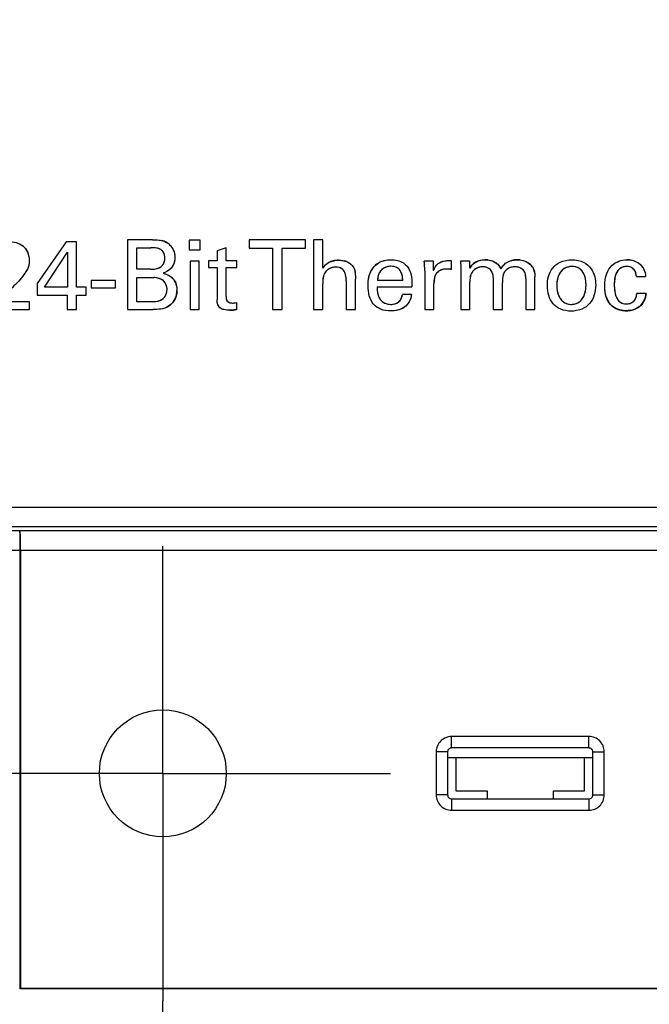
# Model space of a CAD drawing. Header units: inches. Extents: x 0 to 34, y 0 to 22.
# Tile 9 of 71: x 12.055 to 12.69, y 12.722 to 13.715. Entities that reach past the tile are written whole.
import ezdxf

# ---------------------------------------------------------------- set-up
doc = ezdxf.new("R2010")
doc.units = ezdxf.units.IN
doc.header["$LTSCALE"] = 1.87
doc.header["$MEASUREMENT"] = 0
doc.linetypes.add('CENTER', pattern=[0.6, 0.375, -0.075, 0.075, -0.075])
doc.layers.get('0').update_dxf_attribs({"linetype": 'CONTINUOUS'})
doc.layers.add('02___PRT_ALL_AXES', color=7, linetype='CONTINUOUS')
doc.layers.add('DIMENSIONS', color=7, linetype='CONTINUOUS')
doc.styles.get("Standard").update_dxf_attribs({"font": 'txt', "width": 0.8})
doc.dimstyles.new('DIMSTYLE_1', dxfattribs={"dimtxt": 0.125, "dimasz": 0.18, "dimexe": 0.125, "dimexo": 0.0625, "dimgap": 0.03125, "dimtad": 0, "dimtih": 1, "dimtoh": 1, "dimdsep": 46, "dimtxsty": 'STANDARD', "dimblk": '_FILLED', "dimblk1": '_FILLED', "dimblk2": '_FILLED', "dimcen": 0.09, "dimadec": 0, "dimazin": 0, "dimtp": 0.001, "dimtm": 0.001, "dimtfac": 1, "dimtofl": 0, "dimtmove": 0, "dimatfit": 3, "dimldrblk": '_FILLED', "dimfxl": 1, "dimtolj": 1, "dimarcsym": 0})

# ---------------------------------------------------------------- blocks, each defined once
blk = doc.blocks.new('*D34')
at = {"layer": 'DIMENSIONS', "color": 2, "linetype": 'CONTINUOUS'}
blk.add_line((13.3183, 8.91239), (14.2564, 8.91239), dxfattribs=at)
at = {"layer": 'DIMENSIONS', "color": 2, "linetype": 'CONTINUOUS', "insert": (14.3189, 8.97489), "char_height": 0.125, "width": 1.725, "attachment_point": 1, "line_spacing_factor": 0.9}
blk.add_mtext('2X 158.68{\\Ftxt.shx;\\W1.000000;\\H0.125000; }[6.247]', dxfattribs=at)
blk = doc.blocks.new('_FILLED')
at = {"color": 0, "linetype": 'BYBLOCK'}
blk.add_solid([(0, 0), (-1, 0.1736), (-1, -0.1736)], dxfattribs=at)

msp = doc.modelspace()

# ---------------------------------------------------------------- linework, layer by layer
at = {"color": 40, "linetype": 'CONTINUOUS'}
for p, q in [((12.05317, 13.48993), (12.05556, 13.48886)), ((12.05556, 13.48886), (12.05765, 13.48756)), ((12.18896, 13.49316), (12.19247, 13.49313)), ((12.19247, 13.49313), (12.19565, 13.49292)), ((12.19565, 13.49292), (12.19843, 13.49244)), ((12.06336, 13.48021), (12.06415, 13.47773)), ((12.06415, 13.47773), (12.06464, 13.47498)), ((12.18966, 13.48515), (12.18731, 13.48518)), ((12.19175, 13.48502), (12.18966, 13.48515)), ((12.19366, 13.48475), (12.19175, 13.48502)), ((12.19534, 13.4843), (12.19366, 13.48475)), ((12.19677, 13.48368), (12.19534, 13.4843)), ((12.19995, 13.48085), (12.19906, 13.48196)), ((12.20063, 13.47959), (12.19995, 13.48085)), ((12.20112, 13.47812), (12.20063, 13.47959)), ((12.20141, 13.47645), (12.20112, 13.47812)), ((12.20151, 13.47458), (12.20141, 13.47645)), ((12.21027, 13.48272), (12.21098, 13.48061)), ((12.21098, 13.48061), (12.21145, 13.4782)), ((12.21145, 13.4782), (12.21161, 13.47546)), ((12.06455, 13.46804), (12.06407, 13.46617)), ((12.06477, 13.46988), (12.06455, 13.46804)), ((12.06464, 13.47498), (12.06482, 13.47185)), ((12.06482, 13.47185), (12.06477, 13.46988)), ((12.1974, 13.46596), (12.19863, 13.46695)), ((12.19863, 13.46695), (12.19964, 13.46809)), ((12.19964, 13.46809), (12.20042, 13.46941)), ((12.20042, 13.46941), (12.20101, 13.47094)), ((12.20101, 13.47094), (12.20137, 13.47264)), ((12.21107, 13.47074), (12.21044, 13.46876)), ((12.21147, 13.47297), (12.21107, 13.47074)), ((12.21161, 13.47546), (12.21147, 13.47297)), ((12.3766, 13.47264), (12.37968, 13.47245)), ((12.37968, 13.47245), (12.38236, 13.47195)), ((12.38682, 13.47013), (12.38861, 13.46891)), ((12.38861, 13.46891), (12.39005, 13.4676)), ((12.39005, 13.4676), (12.39117, 13.46622)), ((12.41607, 13.46943), (12.41794, 13.47057)), ((12.41794, 13.47057), (12.42017, 13.47156)), ((12.42017, 13.47156), (12.42277, 13.47233)), ((12.42277, 13.47233), (12.42584, 13.47285)), ((12.42584, 13.47285), (12.42939, 13.47303)), ((12.43122, 13.46639), (12.4292, 13.46651)), ((12.433, 13.46607), (12.43122, 13.46639)), ((12.46328, 13.46824), (12.46328, 13.46833)), ((12.47699, 13.46917), (12.47841, 13.47011)), ((12.47841, 13.47011), (12.48002, 13.47089)), ((12.48002, 13.47089), (12.4819, 13.47151)), ((12.4819, 13.47151), (12.48413, 13.47196)), ((12.48413, 13.47196), (12.48615, 13.47217)), ((12.48615, 13.47217), (12.48821, 13.47223)), ((12.48821, 13.47223), (12.49045, 13.47215)), ((12.51534, 13.47105), (12.5172, 13.47191)), ((12.5172, 13.47191), (12.51924, 13.47252)), ((12.51924, 13.47252), (12.52155, 13.4729)), ((12.52155, 13.4729), (12.52428, 13.47303)), ((12.52714, 13.47288), (12.52968, 13.47246)), ((12.52968, 13.47246), (12.53182, 13.47184)), ((12.53182, 13.47184), (12.53364, 13.47106)), ((12.53364, 13.47106), (12.53517, 13.47016)), ((12.53517, 13.47016), (12.53654, 13.46905)), ((12.53654, 13.46905), (12.53782, 13.46769)), ((12.53782, 13.46769), (12.53905, 13.46599)), ((12.54181, 13.4662), (12.54341, 13.46805)), ((12.54341, 13.46805), (12.54504, 13.4695)), ((12.54504, 13.4695), (12.5468, 13.47064)), ((12.5468, 13.47064), (12.54881, 13.47159)), ((12.54881, 13.47159), (12.55118, 13.47236)), ((12.55967, 13.47286), (12.56234, 13.47238)), ((12.56234, 13.47238), (12.56466, 13.47166)), ((12.56466, 13.47166), (12.56668, 13.47074)), ((12.56668, 13.47074), (12.56843, 13.46963)), ((12.67512, 13.47164), (12.67736, 13.47066)), ((12.67736, 13.47066), (12.67925, 13.46954)), ((12.67925, 13.46954), (12.68081, 13.46831)), ((12.05916, 13.45755), (12.05724, 13.45503)), ((12.06084, 13.45994), (12.06078, 13.45984)), ((12.06221, 13.46213), (12.06084, 13.45994)), ((12.06331, 13.46424), (12.06221, 13.46213)), ((12.06407, 13.46617), (12.06331, 13.46424)), ((12.18692, 13.4635), (12.18962, 13.46358)), ((12.18962, 13.46358), (12.19205, 13.46387)), ((12.19205, 13.46387), (12.19414, 13.46439)), ((12.19414, 13.46439), (12.19592, 13.4651)), ((12.19592, 13.4651), (12.1974, 13.46596)), ((12.20219, 13.4606), (12.19976, 13.45961)), ((12.19976, 13.45961), (12.20266, 13.45865)), ((12.20426, 13.46168), (12.20219, 13.4606)), ((12.20266, 13.45865), (12.20507, 13.45758)), ((12.20597, 13.46282), (12.20426, 13.46168)), ((12.20507, 13.45758), (12.20711, 13.45636)), ((12.20742, 13.4641), (12.20597, 13.46282)), ((12.36133, 13.45654), (12.36104, 13.45491)), ((12.36176, 13.45795), (12.36133, 13.45654)), ((12.3623, 13.45912), (12.36176, 13.45795)), ((12.37558, 13.46552), (12.37378, 13.46563)), ((12.37718, 13.46523), (12.37558, 13.46552)), ((12.37861, 13.46475), (12.37718, 13.46523)), ((12.37983, 13.46409), (12.37861, 13.46475)), ((12.38092, 13.46324), (12.37983, 13.46409)), ((12.38183, 13.46222), (12.38092, 13.46324)), ((12.38328, 13.45962), (12.38263, 13.46102)), ((12.38376, 13.45801), (12.38328, 13.45962)), ((12.38407, 13.45617), (12.38376, 13.45801)), ((12.39117, 13.46622), (12.39197, 13.46485)), ((12.39197, 13.46485), (12.39266, 13.46318)), ((12.39266, 13.46318), (12.39318, 13.4612)), ((12.39318, 13.4612), (12.39349, 13.45892)), ((12.39349, 13.45892), (12.39361, 13.45632)), ((12.40694, 13.45397), (12.40759, 13.45709)), ((12.40759, 13.45709), (12.40846, 13.45978)), ((12.41654, 13.45704), (12.41607, 13.45474)), ((12.41724, 13.45901), (12.41654, 13.45704)), ((12.42189, 13.46447), (12.42045, 13.46342)), ((12.43457, 13.46556), (12.433, 13.46607)), ((12.43597, 13.46485), (12.43457, 13.46556)), ((12.43991, 13.46023), (12.43913, 13.46167)), ((12.4405, 13.45861), (12.43991, 13.46023)), ((12.44094, 13.45673), (12.4405, 13.45861)), ((12.4412, 13.45455), (12.44094, 13.45673)), ((12.47407, 13.45723), (12.47349, 13.45557)), ((12.47484, 13.4587), (12.47407, 13.45723)), ((12.48169, 13.46328), (12.4799, 13.46275)), ((12.48376, 13.46359), (12.48169, 13.46328)), ((12.48607, 13.46369), (12.48376, 13.46359)), ((12.48701, 13.46369), (12.48607, 13.46369)), ((12.48789, 13.46366), (12.48701, 13.46369)), ((12.48869, 13.46359), (12.48789, 13.46366)), ((12.48934, 13.4635), (12.48869, 13.46359)), ((12.48993, 13.46337), (12.48934, 13.4635)), ((12.49045, 13.4632), (12.48993, 13.46337)), ((12.50948, 13.45667), (12.50919, 13.45489)), ((12.50993, 13.45821), (12.50948, 13.45667)), ((12.51049, 13.45952), (12.50993, 13.45821)), ((12.51115, 13.46058), (12.51049, 13.45952)), ((12.52679, 13.46494), (12.52529, 13.46546)), ((12.52809, 13.46428), (12.52679, 13.46494)), ((12.52921, 13.46349), (12.52809, 13.46428)), ((12.53015, 13.46255), (12.52921, 13.46349)), ((12.53094, 13.46145), (12.53015, 13.46255)), ((12.53159, 13.46018), (12.53094, 13.46145)), ((12.5321, 13.4587), (12.53159, 13.46018)), ((12.53905, 13.46599), (12.54023, 13.46388)), ((12.54023, 13.46388), (12.54181, 13.4662)), ((12.54246, 13.45739), (12.54214, 13.45589)), ((12.54286, 13.4587), (12.54246, 13.45739)), ((12.54335, 13.45983), (12.54286, 13.4587)), ((12.54392, 13.46077), (12.54335, 13.45983)), ((12.56081, 13.46425), (12.55946, 13.46493)), ((12.56195, 13.46347), (12.56081, 13.46425)), ((12.56425, 13.46062), (12.56367, 13.46164)), ((12.56473, 13.45937), (12.56425, 13.46062)), ((12.56507, 13.45788), (12.56473, 13.45937)), ((12.56526, 13.45616), (12.56507, 13.45788)), ((12.57241, 13.46514), (12.57333, 13.4632)), ((12.57333, 13.4632), (12.574, 13.46101)), ((12.574, 13.46101), (12.57442, 13.45853)), ((12.57442, 13.45853), (12.57457, 13.45571)), ((12.59901, 13.45849), (12.59807, 13.45632)), ((12.6001, 13.46031), (12.59901, 13.45849)), ((12.60132, 13.46184), (12.6001, 13.46031)), ((12.6158, 13.46581), (12.61394, 13.46618)), ((12.61749, 13.46522), (12.6158, 13.46581)), ((12.6229, 13.46059), (12.62173, 13.46211)), ((12.62393, 13.45877), (12.6229, 13.46059)), ((12.6248, 13.45659), (12.62393, 13.45877)), ((12.62548, 13.45404), (12.6248, 13.45659)), ((12.65549, 13.45659), (12.65496, 13.45407)), ((12.65621, 13.45875), (12.65549, 13.45659)), ((12.65707, 13.46056), (12.65621, 13.45875)), ((12.65806, 13.46209), (12.65707, 13.46056)), ((12.6592, 13.46338), (12.65806, 13.46209)), ((12.662, 13.46524), (12.6605, 13.46442)), ((12.6636, 13.46582), (12.662, 13.46524)), ((12.66897, 13.4662), (12.66718, 13.46632)), ((12.67052, 13.46586), (12.66897, 13.4662)), ((12.67187, 13.46534), (12.67052, 13.46586)), ((12.67563, 13.46143), (12.67489, 13.4627)), ((12.67622, 13.45992), (12.67563, 13.46143)), ((12.67666, 13.45815), (12.67622, 13.45992)), ((12.67692, 13.45611), (12.67666, 13.45815)), ((12.68507, 13.46196), (12.6856, 13.4602)), ((12.6856, 13.4602), (12.68595, 13.45827)), ((12.68595, 13.45827), (12.68616, 13.45611)), ((12.05724, 13.45503), (12.05462, 13.45201)), ((12.19488, 13.45455), (12.19273, 13.45497)), ((12.19674, 13.45392), (12.19488, 13.45455)), ((12.19834, 13.45312), (12.19674, 13.45392)), ((12.19969, 13.45217), (12.19834, 13.45312)), ((12.20183, 13.4497), (12.20086, 13.45102)), ((12.20711, 13.45636), (12.20877, 13.45502)), ((12.21237, 13.44982), (12.21311, 13.44759)), ((12.21311, 13.44759), (12.21359, 13.44502)), ((12.36077, 13.45105), (12.36074, 13.44881)), ((12.36086, 13.45307), (12.36077, 13.45105)), ((12.36104, 13.45491), (12.36086, 13.45307)), ((12.38424, 13.45407), (12.38407, 13.45617)), ((12.38428, 13.45182), (12.38424, 13.45407)), ((12.39361, 13.45632), (12.39362, 13.45347)), ((12.40644, 13.44648), (12.40656, 13.45044)), ((12.40656, 13.45044), (12.40694, 13.45397)), ((12.41607, 13.45474), (12.41587, 13.45212)), ((12.44126, 13.45212), (12.4412, 13.45455)), ((12.47282, 13.45141), (12.47274, 13.4489)), ((12.47306, 13.45362), (12.47282, 13.45141)), ((12.47349, 13.45557), (12.47306, 13.45362)), ((12.50904, 13.45288), (12.50901, 13.45065)), ((12.50919, 13.45489), (12.50904, 13.45288)), ((12.5418, 13.45232), (12.54177, 13.45026)), ((12.54192, 13.45421), (12.5418, 13.45232)), ((12.54214, 13.45589), (12.54192, 13.45421)), ((12.5966, 13.44734), (12.59678, 13.44386)), ((12.5973, 13.45373), (12.59679, 13.45071)), ((12.59807, 13.45632), (12.5973, 13.45373)), ((12.62592, 13.45108), (12.62548, 13.45404)), ((12.62607, 13.44774), (12.62592, 13.45108)), ((12.64509, 13.4424), (12.64491, 13.44667)), ((12.65464, 13.45112), (12.65454, 13.44793)), ((12.65454, 13.44793), (12.65465, 13.44451)), ((12.65496, 13.45407), (12.65464, 13.4512)), ((12.65464, 13.4512), (12.65464, 13.45112)), ((12.20268, 13.43768), (12.20325, 13.43925)), ((12.20325, 13.43925), (12.20362, 13.441)), ((12.20362, 13.441), (12.20375, 13.44296)), ((12.21359, 13.44502), (12.21376, 13.44209)), ((12.41547, 13.44569), (12.41556, 13.44259)), ((12.41556, 13.44259), (12.41592, 13.43985)), ((12.41592, 13.43985), (12.4165, 13.43749)), ((12.4165, 13.43749), (12.41727, 13.43545)), ((12.45011, 13.4382), (12.44982, 13.43615)), ((12.59727, 13.4408), (12.598, 13.43817)), ((12.598, 13.43817), (12.59891, 13.43594)), ((12.62373, 13.43607), (12.62466, 13.43833)), ((12.62466, 13.43833), (12.6254, 13.44104)), ((12.6254, 13.44104), (12.62589, 13.44418)), ((12.64563, 13.43872), (12.64509, 13.4424)), ((12.64647, 13.43557), (12.64563, 13.43872)), ((12.65465, 13.44451), (12.65496, 13.4414)), ((12.65496, 13.4414), (12.65546, 13.4387)), ((12.65546, 13.4387), (12.65615, 13.43637)), ((12.19241, 13.43096), (12.19465, 13.43139)), ((12.19465, 13.43139), (12.1966, 13.43203)), ((12.1966, 13.43203), (12.19827, 13.43285)), ((12.19827, 13.43285), (12.19971, 13.43385)), ((12.25436, 13.43081), (12.25429, 13.43265)), ((12.25458, 13.42921), (12.25436, 13.43081)), ((12.25499, 13.4278), (12.25458, 13.42921)), ((12.26332, 13.43596), (12.26334, 13.43485)), ((12.26334, 13.43485), (12.26343, 13.43386)), ((12.26343, 13.43386), (12.26362, 13.43298)), ((12.26362, 13.43298), (12.2639, 13.43221)), ((12.2639, 13.43221), (12.2643, 13.43155)), ((12.2643, 13.43155), (12.26483, 13.43097)), ((12.26483, 13.43097), (12.2655, 13.43045)), ((12.26633, 13.43001), (12.26734, 13.42969)), ((12.26734, 13.42969), (12.26852, 13.42951)), ((12.26852, 13.42951), (12.26984, 13.42945)), ((12.26984, 13.42945), (12.27142, 13.42952)), ((12.27142, 13.42952), (12.27289, 13.42967)), ((12.27289, 13.42967), (12.27422, 13.42993)), ((12.41727, 13.43545), (12.41822, 13.43371)), ((12.42357, 13.42917), (12.42532, 13.42858)), ((12.42532, 13.42858), (12.4273, 13.42821)), ((12.4273, 13.42821), (12.42948, 13.42808)), ((12.4315, 13.42822), (12.43332, 13.42859)), ((12.43332, 13.42859), (12.43489, 13.42914)), ((12.43489, 13.42914), (12.43624, 13.42986)), ((12.43624, 13.42986), (12.43742, 13.43075)), ((12.43742, 13.43075), (12.43844, 13.43183)), ((12.43844, 13.43183), (12.43932, 13.43312)), ((12.43932, 13.43312), (12.44006, 13.43463)), ((12.44942, 13.43429), (12.44885, 13.43259)), ((12.44982, 13.43615), (12.44942, 13.43429)), ((12.59891, 13.43594), (12.6, 13.43402)), ((12.60404, 13.43001), (12.60563, 13.42918)), ((12.60563, 13.42918), (12.60736, 13.42859)), ((12.62139, 13.43253), (12.62263, 13.43413)), ((12.62263, 13.43413), (12.62373, 13.43607)), ((12.65615, 13.43637), (12.65702, 13.43441)), ((12.65702, 13.43441), (12.65803, 13.43277)), ((12.65803, 13.43277), (12.65917, 13.43143)), ((12.65917, 13.43143), (12.66041, 13.43038)), ((12.66041, 13.43038), (12.66176, 13.4296)), ((12.66176, 13.4296), (12.66324, 13.42905)), ((12.66324, 13.42905), (12.66487, 13.4287)), ((12.66669, 13.42857), (12.6686, 13.4287)), ((12.6686, 13.4287), (12.67027, 13.42906)), ((12.67027, 13.42906), (12.67175, 13.42962)), ((12.67513, 13.43246), (12.67595, 13.4338)), ((12.67595, 13.4338), (12.67661, 13.43537)), ((12.68239, 13.42837), (12.68086, 13.42674)), ((12.19299, 13.42295), (12.18945, 13.42293)), ((12.1962, 13.42315), (12.19299, 13.42295)), ((12.19903, 13.42359), (12.1962, 13.42315)), ((12.20146, 13.42428), (12.19903, 13.42359)), ((12.20355, 13.42515), (12.20146, 13.42428)), ((12.25626, 13.42554), (12.25554, 13.4266)), ((12.25711, 13.42464), (12.25626, 13.42554)), ((12.25817, 13.42388), (12.25711, 13.42464)), ((12.25944, 13.42328), (12.25817, 13.42388)), ((12.26092, 13.42282), (12.25944, 13.42328)), ((12.26263, 13.42249), (12.26092, 13.42282)), ((12.26451, 13.42231), (12.26263, 13.42249)), ((12.26663, 13.42225), (12.26451, 13.42231)), ((12.27422, 13.42283), (12.27195, 13.42252)), ((12.43261, 13.42165), (12.42909, 13.42147)), ((12.43566, 13.42217), (12.43261, 13.42165)), ((12.43832, 13.42294), (12.43566, 13.42217)), ((12.44062, 13.42393), (12.43832, 13.42294))]:
    msp.add_line(p, q, dxfattribs=at)
at = {"color": 7, "linetype": 'CONTINUOUS'}
for p, q in [((12.10205, 13.49111), (12.07286, 13.44909)), ((12.11255, 13.49111), (12.10205, 13.49111)), ((12.11255, 13.4454), (12.11255, 13.49111)), ((12.16387, 13.49316), (12.16387, 13.42293)), ((12.18896, 13.49316), (12.16387, 13.49316)), ((12.22618, 13.49297), (12.22618, 13.48295)), ((12.23717, 13.49297), (12.22618, 13.49297)), ((12.23717, 13.48295), (12.23717, 13.49297)), ((12.28655, 13.49316), (12.28655, 13.48489)), ((12.34326, 13.49316), (12.28655, 13.49316)), ((12.34326, 13.48489), (12.34326, 13.49316)), ((12.35151, 13.49307), (12.35151, 13.42293)), ((12.36074, 13.49307), (12.35151, 13.49307)), ((12.36074, 13.46457), (12.36074, 13.49307)), ((12.08025, 13.4454), (12.1035, 13.4809)), ((12.1035, 13.4809), (12.1035, 13.4454)), ((12.1733, 13.4635), (12.1733, 13.48518)), ((12.1733, 13.48518), (12.18731, 13.48518)), ((12.22618, 13.48295), (12.23717, 13.48295)), ((12.26332, 13.48509), (12.25429, 13.48218)), ((12.25429, 13.48218), (12.25429, 13.47196)), ((12.26332, 13.47196), (12.26332, 13.48509)), ((12.28655, 13.48489), (12.31009, 13.48489)), ((12.31009, 13.48489), (12.31009, 13.42293)), ((12.31972, 13.42293), (12.31972, 13.48489)), ((12.31972, 13.48489), (12.34326, 13.48489)), ((12.22716, 13.47176), (12.22716, 13.42293)), ((12.2363, 13.47176), (12.22716, 13.47176)), ((12.2363, 13.42293), (12.2363, 13.47176)), ((12.24563, 13.47196), (12.24563, 13.46525)), ((12.25429, 13.47196), (12.24563, 13.47196)), ((12.27422, 13.47196), (12.26332, 13.47196)), ((12.27422, 13.46525), (12.27422, 13.47196)), ((12.47225, 13.47176), (12.46301, 13.47176)), ((12.47245, 13.46233), (12.47225, 13.47176)), ((12.49045, 13.4632), (12.49045, 13.47215)), ((12.49957, 13.47176), (12.49975, 13.46525)), ((12.50882, 13.47176), (12.49957, 13.47176)), ((12.50882, 13.46466), (12.50882, 13.47176)), ((12.18692, 13.4635), (12.1733, 13.4635)), ((12.24563, 13.46525), (12.25429, 13.46525)), ((12.25429, 13.46525), (12.25429, 13.43265)), ((12.26332, 13.43596), (12.26332, 13.46525)), ((12.26332, 13.46525), (12.27422, 13.46525)), ((12.4635, 13.46184), (12.4635, 13.42293)), ((12.48869, 13.46359), (12.48607, 13.46369)), ((12.49045, 13.4632), (12.48869, 13.46359)), ((12.49975, 13.46525), (12.49975, 13.42293)), ((12.07286, 13.44909), (12.07286, 13.43752)), ((12.1273, 13.45221), (12.1273, 13.44482)), ((12.15172, 13.45221), (12.1273, 13.45221)), ((12.15172, 13.44482), (12.15172, 13.45221)), ((12.1733, 13.43081), (12.1733, 13.45513)), ((12.1733, 13.45513), (12.19032, 13.45513)), ((12.36074, 13.42293), (12.36074, 13.44881)), ((12.38428, 13.45182), (12.38428, 13.42293)), ((12.39362, 13.42293), (12.39362, 13.45347)), ((12.44126, 13.45212), (12.41587, 13.45212)), ((12.47274, 13.42293), (12.47274, 13.4489)), ((12.50901, 13.42293), (12.50901, 13.45065)), ((12.53255, 13.45522), (12.53255, 13.42293)), ((12.54177, 13.42293), (12.54177, 13.45026)), ((12.56532, 13.45425), (12.56532, 13.42293)), ((12.57457, 13.42293), (12.57457, 13.45571)), ((12.67692, 13.45611), (12.68616, 13.45611)), ((12.07286, 13.43752), (12.10322, 13.43752)), ((12.1035, 13.4454), (12.08025, 13.4454)), ((12.10322, 13.43752), (12.10322, 13.42293)), ((12.12237, 13.4454), (12.11255, 13.4454)), ((12.11255, 13.42293), (12.11255, 13.43752)), ((12.11255, 13.43752), (12.12237, 13.43752)), ((12.12237, 13.43752), (12.12237, 13.4454)), ((12.1273, 13.44482), (12.15172, 13.44482)), ((12.41547, 13.44569), (12.4506, 13.44569)), ((12.45011, 13.4382), (12.44097, 13.4382)), ((12.68655, 13.43918), (12.6773, 13.43918)), ((12.06501, 13.43062), (12.03301, 13.43062)), ((12.06501, 13.42293), (12.06501, 13.43062)), ((12.18994, 13.43081), (12.1733, 13.43081)), ((12.27422, 13.42283), (12.27422, 13.42993)), ((12.02222, 13.42293), (12.06501, 13.42293)), ((12.10322, 13.42293), (12.11255, 13.42293)), ((12.16387, 13.42293), (12.18945, 13.42293)), ((12.22716, 13.42293), (12.2363, 13.42293)), ((12.31009, 13.42293), (12.31972, 13.42293)), ((12.35151, 13.42293), (12.36074, 13.42293)), ((12.38428, 13.42293), (12.39362, 13.42293)), ((12.4635, 13.42293), (12.47274, 13.42293)), ((12.49975, 13.42293), (12.50901, 13.42293)), ((12.53255, 13.42293), (12.54177, 13.42293)), ((12.56532, 13.42293), (12.57457, 13.42293)), ((13.10564, 13.22329), (10.98628, 13.22329)), ((13.10564, 13.20361), (10.98628, 13.20361)), ((12.03662, 13.19991), (12.0553, 13.19991)), ((12.05561, 13.1996), (12.0553, 13.19991)), ((13.10164, 13.1996), (12.05561, 13.1996)), ((12.03612, 13.18023), (12.05581, 13.18023)), ((12.05581, 12.73776), (12.05581, 13.18023)), ((12.05612, 13.17992), (12.05612, 12.73807)), ((13.10164, 13.17992), (12.05612, 13.17992)), ((12.49053, 12.98071), (12.49053, 12.99221)), ((12.62895, 12.99221), (12.49053, 12.99221)), ((12.62895, 12.98071), (12.62895, 12.99221)), ((12.62895, 12.98071), (12.49053, 12.98071)), ((12.4751, 12.97677), (12.4751, 12.93324)), ((12.4866, 12.97677), (12.4751, 12.97677)), ((12.4866, 12.97677), (12.4866, 12.93324)), ((12.4866, 12.97095), (12.63289, 12.97095)), ((12.49478, 12.97095), (12.49478, 12.93749)), ((12.6247, 12.93749), (12.6247, 12.97095)), ((12.63289, 12.93324), (12.63289, 12.97677)), ((12.63289, 12.97677), (12.64439, 12.97677)), ((12.64439, 12.93324), (12.64439, 12.97677)), ((12.4866, 12.93324), (12.4751, 12.93324)), ((12.49478, 12.93749), (12.52628, 12.93749)), ((12.52628, 12.93749), (12.52628, 12.9293)), ((12.59321, 12.9293), (12.59321, 12.93749)), ((12.59321, 12.93749), (12.6247, 12.93749)), ((12.63289, 12.93324), (12.64439, 12.93324)), ((12.49053, 12.9293), (12.49053, 12.9178)), ((12.49053, 12.9293), (12.62895, 12.9293)), ((12.62895, 12.9293), (12.62895, 12.9178)), ((12.49053, 12.9178), (12.62895, 12.9178)), ((12.05612, 12.73807), (12.05581, 12.73776)), ((13.23969, 12.73776), (12.05581, 12.73776)), ((13.23939, 12.73807), (12.05612, 12.73807))]:
    msp.add_line(p, q, dxfattribs=at)
msp.add_circle((12.19951, 12.95501), 0.06398, dxfattribs=at)
at = {"color": 40, "linetype": 'CONTINUOUS'}
for centre, radius, start, end in [((12.04812, 13.47438), 0.01626, 45.78899, 54.10185), ((12.19419, 13.47448), 0.01846, 68.87943, 76.71873), ((12.19428, 13.47471), 0.01821, 61.33284, 68.87923), ((12.19472, 13.47549), 0.01731, 53.71257, 61.35237), ((12.19555, 13.47663), 0.01591, 45.69127, 53.72676), ((12.19577, 13.47671), 0.01569, 38.25684, 46.0204), ((12.19558, 13.47656), 0.01593, 30.56368, 38.27417), ((12.04775, 13.47401), 0.01678, 37.89675, 45.79624), ((12.04763, 13.47391), 0.01694, 37.6537, 37.90993), ((12.04762, 13.4739), 0.01696, 30.01628, 37.65371), ((12.04768, 13.47394), 0.01688, 29.75875, 30.01225), ((12.04778, 13.47399), 0.01677, 21.75144, 29.7636), ((12.19236, 13.47539), 0.00939, 52.99734, 61.96499), ((12.1927, 13.47584), 0.00883, 43.91933, 53.02866), ((12.19586, 13.47672), 0.01561, 22.59332, 30.58116), ((12.18778, 13.47457), 0.01373, 351.94415, 0.04519), ((12.19736, 13.47394), 0.01407, 323.09784, 330.57042), ((12.19745, 13.4739), 0.01397, 330.55891, 338.43775), ((12.37373, 13.45673), 0.01518, 134.00262, 141.73683), ((12.37457, 13.45586), 0.01638, 126.52022, 134.01442), ((12.37501, 13.45527), 0.01713, 119.04718, 126.53789), ((12.37518, 13.45497), 0.01747, 111.40381, 119.04497), ((12.37582, 13.45333), 0.01923, 104.05451, 111.41312), ((12.37633, 13.45133), 0.02129, 96.91378, 104.05259), ((12.37658, 13.44924), 0.0234, 89.95512, 96.92098), ((12.37775, 13.45416), 0.01838, 67.67599, 75.49828), ((12.37819, 13.45525), 0.0172, 59.86774, 67.62707), ((12.42784, 13.45213), 0.0209, 131.35291, 138.04078), ((12.42894, 13.45088), 0.02257, 124.76029, 131.3609), ((12.42921, 13.4524), 0.01411, 90.04718, 98.13775), ((12.32062, 13.45901), 0.14296, 3.73685, 5.11565), ((12.35295, 13.46112), 0.11056, 1.99259, 3.69497), ((12.48511, 13.45884), 0.01315, 142.94254, 150.32844), ((12.48503, 13.4589), 0.01304, 135.40469, 142.96241), ((12.4846, 13.45933), 0.01244, 127.7258, 135.42171), ((12.52507, 13.45478), 0.01903, 141.42423, 148.69383), ((12.52487, 13.45495), 0.01876, 134.09115, 141.45396), ((12.524, 13.45586), 0.01751, 126.6659, 134.11068), ((12.52299, 13.45722), 0.01581, 118.95726, 126.67572), ((12.52431, 13.44639), 0.02664, 83.89926, 90.06414), ((12.55651, 13.45136), 0.02166, 97.08332, 104.2225), ((12.55667, 13.45016), 0.02287, 89.99813, 97.11493), ((12.55669, 13.44754), 0.02549, 83.28989, 90.04392), ((12.55987, 13.45807), 0.01439, 45.46766, 53.47944), ((12.55971, 13.4579), 0.01462, 37.66406, 45.48165), ((12.55985, 13.458), 0.01444, 29.60042, 37.67871), ((12.66713, 13.44893), 0.0241, 83.33029, 90.06884), ((12.66719, 13.4496), 0.02343, 76.59676, 83.28568), ((12.66747, 13.45074), 0.02226, 69.89503, 76.62866), ((12.67197, 13.45851), 0.01319, 40.02845, 47.94874), ((12.66876, 13.45558), 0.01754, 33.9975, 40.62011), ((12.00982, 13.49398), 0.06133, 323.56267, 326.18015), ((12.19758, 13.47378), 0.0138, 315.48676, 323.11122), ((12.3727, 13.45754), 0.01387, 141.73656, 149.54245), ((12.37299, 13.45334), 0.01215, 143.68005, 151.59241), ((12.37306, 13.45329), 0.01223, 135.97151, 143.69505), ((12.37288, 13.45347), 0.01198, 128.15288, 135.98386), ((12.37272, 13.45367), 0.01172, 120.10098, 128.12591), ((12.37323, 13.45277), 0.01276, 112.4112, 120.10391), ((12.37361, 13.45186), 0.01374, 104.86332, 112.42033), ((12.37378, 13.45126), 0.01437, 97.39521, 104.88118), ((12.37378, 13.45126), 0.01436, 90.02027, 97.41863), ((12.37416, 13.45629), 0.0097, 29.16664, 37.72778), ((12.42924, 13.45172), 0.02229, 152.07551, 158.80318), ((12.42754, 13.45262), 0.02037, 145.24443, 152.07637), ((12.42653, 13.45331), 0.01915, 138.03789, 145.19813), ((12.4294, 13.45368), 0.01327, 148.01913, 156.30352), ((12.42857, 13.4542), 0.0123, 139.58155, 148.028), ((12.42781, 13.45484), 0.0113, 130.64708, 139.58146), ((12.42868, 13.45348), 0.01291, 113.63529, 121.70746), ((12.42911, 13.45249), 0.014, 105.80101, 113.65263), ((12.42926, 13.45202), 0.01449, 98.10367, 105.82782), ((12.43099, 13.45686), 0.00942, 48.92426, 58.08313), ((12.43046, 13.45624), 0.01023, 40.5909, 48.94323), ((12.43007, 13.4559), 0.01074, 32.49095, 40.61204), ((12.37237, 13.4618), 0.09113, 0.02812, 1.98978), ((12.48392, 13.45937), 0.01185, 157.92864, 165.53254), ((12.48472, 13.45905), 0.01271, 150.30847, 157.94071), ((12.48265, 13.45379), 0.00923, 138.02427, 147.85677), ((12.48323, 13.45325), 0.01002, 128.78236, 137.97643), ((12.4837, 13.45268), 0.01075, 119.98452, 128.81198), ((12.48378, 13.45255), 0.01091, 110.85353, 120.01308), ((12.52141, 13.45311), 0.01269, 136.07823, 143.92485), ((12.52148, 13.45304), 0.01279, 128.31857, 136.0868), ((12.52142, 13.45312), 0.01269, 120.42812, 128.32365), ((12.5217, 13.45262), 0.01326, 112.75455, 120.40173), ((12.5219, 13.45216), 0.01377, 105.2033, 112.76997), ((12.52191, 13.45215), 0.01378, 97.62495, 105.222), ((12.52185, 13.45266), 0.01327, 90.03827, 97.64207), ((12.52183, 13.45281), 0.01312, 82.16512, 89.96179), ((12.52185, 13.45293), 0.013, 74.67388, 82.21277), ((12.51955, 13.45533), 0.01299, 7.61491, 15.0548), ((12.51885, 13.45522), 0.0137, 0.00845, 7.65641), ((12.55423, 13.45326), 0.01276, 136.11847, 143.93204), ((12.55396, 13.45352), 0.01238, 128.43905, 136.13016), ((12.55355, 13.45405), 0.01172, 120.46027, 128.46716), ((12.5538, 13.45359), 0.01224, 112.61342, 120.40217), ((12.55417, 13.45273), 0.01318, 104.99012, 112.62247), ((12.55433, 13.45214), 0.01379, 97.47851, 105.00759), ((12.55434, 13.45211), 0.01381, 90.0182, 97.50121), ((12.55433, 13.45205), 0.01388, 82.46132, 89.97782), ((12.55437, 13.45231), 0.01361, 75.05021, 82.49906), ((12.55467, 13.4534), 0.01249, 67.44919, 75.07377), ((12.55643, 13.45656), 0.00885, 43.08106, 51.38973), ((12.55674, 13.45685), 0.00842, 34.66131, 43.07239), ((12.61067, 13.45318), 0.01274, 128.56248, 137.1679), ((12.61132, 13.45234), 0.0138, 120.51758, 128.53497), ((12.61186, 13.45145), 0.01484, 112.9764, 120.53588), ((12.61206, 13.45098), 0.01535, 105.59521, 112.99721), ((12.61201, 13.45118), 0.01514, 98.06926, 105.61847), ((12.61189, 13.4521), 0.01422, 90.06256, 98.09515), ((12.61189, 13.45053), 0.01579, 82.53202, 90.05579), ((12.61284, 13.45456), 0.01163, 57.84832, 66.42224), ((12.61242, 13.45388), 0.01242, 49.82366, 57.89171), ((12.61215, 13.45356), 0.01285, 41.75362, 49.83876), ((12.6656, 13.45671), 0.00924, 123.52245, 133.83732), ((12.66714, 13.45334), 0.01297, 97.98166, 105.83751), ((12.66719, 13.4531), 0.01322, 90.02442, 98.02213), ((12.66858, 13.45866), 0.00744, 53.33339, 63.79477), ((12.66817, 13.45812), 0.00812, 43.91851, 53.30608), ((12.6677, 13.45766), 0.00877, 35.01172, 43.9411), ((12.66934, 13.45596), 0.01685, 27.23564, 34.01565), ((12.67042, 13.45651), 0.01564, 20.38431, 27.24552), ((12.19032, 13.43662), 0.01851, 82.54221, 90.01255), ((12.19349, 13.44468), 0.00972, 40.66313, 50.35693), ((12.19161, 13.44332), 0.01205, 23.7823, 31.98736), ((12.19078, 13.44294), 0.01296, 16.0028, 23.80668), ((12.19867, 13.44423), 0.01478, 38.85898, 46.8903), ((12.19842, 13.44402), 0.01511, 30.94183, 38.87473), ((12.19855, 13.44409), 0.01496, 22.54193, 30.95965), ((12.62641, 13.44736), 0.02982, 173.54053, 180.02441), ((12.59108, 13.4477), 0.03499, 354.22623, 0.06147), ((12.19315, 13.44205), 0.01049, 326.44029, 335.39289), ((12.19054, 13.44287), 0.01321, 8.22175, 16.03257), ((12.19115, 13.44295), 0.0126, 0.063, 8.25828), ((12.19382, 13.44215), 0.01993, 339.17508, 346.08504), ((12.19373, 13.44218), 0.02003, 346.06939, 353.02152), ((12.19436, 13.44211), 0.0194, 353.00607, 359.96851), ((12.42757, 13.43971), 0.01349, 345.54031, 353.55891), ((12.62505, 13.44683), 0.02842, 185.99349, 192.25494), ((12.66417, 13.43954), 0.01312, 341.48713, 349.57798), ((12.66316, 13.43973), 0.01415, 349.54261, 357.74754), ((12.66691, 13.44049), 0.01969, 342.28838, 349.29851), ((12.66769, 13.44035), 0.0189, 349.27856, 356.45801), ((12.18995, 13.45055), 0.01974, 269.9738, 277.17093), ((12.1929, 13.4422), 0.01077, 309.20757, 317.90138), ((12.1929, 13.44221), 0.01078, 317.88489, 326.45614), ((12.19452, 13.4424), 0.0195, 303.528, 310.5899), ((12.19494, 13.44192), 0.01886, 310.5824, 317.6346), ((12.19558, 13.44134), 0.018, 317.63015, 324.92219), ((12.19569, 13.44125), 0.01786, 324.95829, 332.28224), ((12.19451, 13.44188), 0.0192, 332.23514, 339.18742), ((12.26298, 13.43078), 0.00853, 200.41087, 209.33002), ((12.26837, 13.43489), 0.00528, 237.08333, 247.23499), ((12.42844, 13.44029), 0.01215, 212.78178, 221.48824), ((12.42848, 13.44033), 0.01221, 221.48553, 229.79293), ((12.42828, 13.44009), 0.01189, 229.77452, 238.15596), ((12.42796, 13.43956), 0.01128, 238.14484, 247.10616), ((12.42949, 13.44317), 0.01509, 269.97828, 277.6683), ((12.42777, 13.43965), 0.01328, 337.77466, 345.58641), ((12.43361, 13.43881), 0.0164, 311.29572, 318.67847), ((12.4347, 13.43836), 0.01528, 317.25064, 324.18278), ((12.43459, 13.43845), 0.01542, 324.16515, 331.01131), ((12.43499, 13.43823), 0.01497, 330.99632, 337.86085), ((12.61239, 13.44227), 0.01489, 213.64206, 221.40933), ((12.61143, 13.44142), 0.0136, 221.42872, 229.4081), ((12.61057, 13.44042), 0.01228, 229.40079, 237.89628), ((12.61112, 13.44263), 0.01453, 255.02066, 262.55812), ((12.61128, 13.44383), 0.01575, 262.53722, 270.02752), ((12.61129, 13.44239), 0.0143, 269.99281, 277.9169), ((12.61136, 13.44192), 0.01383, 277.90087, 285.84241), ((12.6116, 13.4411), 0.01298, 285.81317, 293.95205), ((12.61149, 13.44131), 0.01321, 293.98651, 301.96288), ((12.61131, 13.44161), 0.01356, 301.94919, 309.86354), ((12.61139, 13.44153), 0.01345, 309.83365, 318.03303), ((12.6685, 13.44298), 0.02324, 198.57889, 205.9356), ((12.66846, 13.44295), 0.02319, 205.92594, 213.0815), ((12.66784, 13.44255), 0.02246, 213.06705, 220.40985), ((12.66237, 13.43864), 0.01577, 222.47382, 229.89795), ((12.66669, 13.44154), 0.01296, 261.92842, 270.02626), ((12.66776, 13.43781), 0.00911, 295.96613, 305.42012), ((12.6677, 13.4379), 0.00922, 305.40153, 314.52092), ((12.6678, 13.4378), 0.00907, 314.51052, 323.92518), ((12.66973, 13.43875), 0.01638, 304.92496, 312.83041), ((12.66875, 13.43946), 0.01757, 320.87419, 328.26278), ((12.66769, 13.44012), 0.01883, 328.25162, 335.29222), ((12.66697, 13.44046), 0.01963, 335.27812, 342.30704), ((12.19658, 13.43934), 0.01582, 296.14812, 303.4318), ((12.26669, 13.47774), 0.05549, 269.94044, 272.81961), ((12.26721, 13.46687), 0.04461, 272.82827, 276.09108), ((12.43211, 13.44072), 0.01883, 296.87295, 304.05948), ((12.43272, 13.43982), 0.01774, 304.04803, 311.30008), ((12.66362, 13.44012), 0.01771, 229.90513, 237.05975), ((12.66488, 13.44207), 0.02003, 237.05971, 243.93926), ((12.66593, 13.44421), 0.02241, 243.93165, 250.6189), ((12.66656, 13.44596), 0.02427, 250.60035, 257.06053), ((12.66669, 13.44649), 0.02482, 257.02756, 263.52907), ((12.66677, 13.44737), 0.02571, 263.57988, 270.06771), ((12.66679, 13.44512), 0.02346, 270.02056, 276.90524), ((12.66682, 13.44501), 0.02334, 276.87894, 283.66325), ((12.66713, 13.44374), 0.02203, 283.64593, 290.47303), ((12.6678, 13.44196), 0.02013, 290.46309, 297.52292), ((12.66872, 13.44019), 0.01813, 297.51996, 304.9224)]:
    msp.add_arc(centre, radius, start, end, dxfattribs=at)
at = {"color": 7, "linetype": 'CONTINUOUS'}
for centre, radius, start, end in [((12.49053, 12.97678), 0.01544, 89.9921, 180.0079), ((12.62895, 12.97678), 0.01544, 359.99275, 90.00725), ((12.49052, 12.97678), 0.00392, 89.83585, 180.16415), ((12.62896, 12.97678), 0.00392, 359.83585, 90.16415), ((12.49053, 12.93324), 0.01544, 179.9921, 270.0079), ((12.49052, 12.93323), 0.00392, 179.83585, 270.16415), ((12.62895, 12.93324), 0.01544, 269.99275, 0.00725), ((12.62896, 12.93323), 0.00392, 269.83585, 0.16415)]:
    msp.add_arc(centre, radius, start, end, dxfattribs=at)
for centre in [(12.05529, 13.18023), (12.0556, 13.17992)]:
    msp.add_ellipse(centre, major_axis=(0, 0.01969), ratio=0.026186, start_param=-1.570796, end_param=-0.02618, dxfattribs=at)
for points, knots in [([(12.044, 13.49151), (12.04898, 13.49151), (12.05712, 13.48955), (12.06391, 13.4808), (12.06482, 13.47496), (12.06482, 13.47185)], [0, 0, 0, 0, 0.467349, 0.708447, 1, 1, 1, 1]), ([(12.18896, 13.49316), (12.19245, 13.49316), (12.19887, 13.49319), (12.20466, 13.48997), (12.20666, 13.48801)], [0, 0, 0, 0, 0.55466, 1, 1, 1, 1]), ([(12.20666, 13.48801), (12.2082, 13.48653), (12.21089, 13.48261), (12.21161, 13.47792), (12.21161, 13.47546)], [0, 0, 0, 0, 0.464413, 1, 1, 1, 1]), ([(12.20151, 13.47458), (12.20151, 13.47668), (12.20091, 13.48064), (12.19657, 13.48424), (12.19188, 13.48515), (12.1888, 13.48518), (12.18731, 13.48518)], [0, 0, 0, 0, 0.30965, 0.54563, 0.780122, 1, 1, 1, 1]), ([(12.06482, 13.47185), (12.06482, 13.47081), (12.06478, 13.46857), (12.06375, 13.46481), (12.06118, 13.46021), (12.05874, 13.45694), (12.05724, 13.45503)], [0, 0, 0, 0, 0.166176, 0.35337, 0.61316, 1, 1, 1, 1]), ([(12.18692, 13.4635), (12.1898, 13.4635), (12.19463, 13.46384), (12.20057, 13.46807), (12.20151, 13.47236), (12.20151, 13.47458)], [0, 0, 0, 0, 0.418351, 0.677949, 1, 1, 1, 1]), ([(12.21161, 13.47546), (12.21161, 13.47302), (12.21093, 13.46859), (12.20671, 13.46262), (12.20234, 13.46056), (12.19976, 13.45961)], [0, 0, 0, 0, 0.344455, 0.610793, 1, 1, 1, 1]), ([(12.36074, 13.46457), (12.36223, 13.46711), (12.36714, 13.47143), (12.37341, 13.47264), (12.3766, 13.47264)], [0, 0, 0, 0, 0.4796, 1, 1, 1, 1]), ([(12.3766, 13.47264), (12.37951, 13.47264), (12.38551, 13.4717), (12.39066, 13.46761), (12.39197, 13.46485)], [0, 0, 0, 0, 0.487781, 1, 1, 1, 1]), ([(12.40644, 13.44648), (12.40644, 13.45088), (12.40698, 13.45753), (12.41111, 13.46526), (12.41428, 13.46818), (12.41607, 13.46943)], [0, 0, 0, 0, 0.51069, 0.747687, 1, 1, 1, 1]), ([(12.4292, 13.46651), (12.42608, 13.46651), (12.42082, 13.46481), (12.41657, 13.45864), (12.41591, 13.45443), (12.41587, 13.45212)], [0, 0, 0, 0, 0.43032, 0.681379, 1, 1, 1, 1]), ([(12.41607, 13.46943), (12.4172, 13.47022), (12.42136, 13.47241), (12.42612, 13.47303), (12.42939, 13.47303)], [0, 0, 0, 0, 0.297136, 1, 1, 1, 1]), ([(12.44126, 13.45212), (12.44128, 13.45353), (12.44113, 13.45659), (12.43982, 13.46134), (12.43575, 13.46578), (12.43148, 13.46651), (12.4292, 13.46651)], [0, 0, 0, 0, 0.198041, 0.430634, 0.679066, 1, 1, 1, 1]), ([(12.42939, 13.47303), (12.43371, 13.47303), (12.44184, 13.47167), (12.44895, 13.46278), (12.45067, 13.45387), (12.45066, 13.44823), (12.4506, 13.44569)], [0, 0, 0, 0, 0.326497, 0.573901, 0.807653, 1, 1, 1, 1]), ([(12.47245, 13.46233), (12.47317, 13.46514), (12.47651, 13.46996), (12.48177, 13.47162), (12.48413, 13.47196)], [0, 0, 0, 0, 0.548534, 1, 1, 1, 1]), ([(12.48413, 13.47196), (12.48476, 13.47205), (12.48686, 13.47228), (12.48898, 13.47224), (12.49045, 13.47215)], [0, 0, 0, 0, 0.303866, 1, 1, 1, 1]), ([(12.50882, 13.46466), (12.51065, 13.46769), (12.51547, 13.47228), (12.52172, 13.47303), (12.52428, 13.47303)], [0, 0, 0, 0, 0.580655, 1, 1, 1, 1]), ([(12.52428, 13.47303), (12.52822, 13.47303), (12.53525, 13.47169), (12.53914, 13.46613), (12.54023, 13.46388)], [0, 0, 0, 0, 0.611897, 1, 1, 1, 1]), ([(12.54023, 13.46388), (12.5415, 13.46598), (12.54563, 13.47129), (12.55261, 13.47303), (12.55667, 13.47303)], [0, 0, 0, 0, 0.377009, 1, 1, 1, 1]), ([(12.55667, 13.47303), (12.56068, 13.47303), (12.56742, 13.47159), (12.57374, 13.4642), (12.57457, 13.4587), (12.57457, 13.45571)], [0, 0, 0, 0, 0.430544, 0.679182, 1, 1, 1, 1]), ([(12.58708, 13.44676), (12.58708, 13.4529), (12.58932, 13.46302), (12.60022, 13.47187), (12.6078, 13.47303), (12.61187, 13.47303)], [0, 0, 0, 0, 0.455253, 0.69833, 1, 1, 1, 1]), ([(12.61187, 13.47303), (12.61596, 13.47303), (12.62356, 13.47181), (12.63167, 13.46464), (12.63514, 13.45606), (12.6358, 13.45023), (12.6358, 13.44744)], [0, 0, 0, 0, 0.310992, 0.557463, 0.787797, 1, 1, 1, 1]), ([(12.64491, 13.44667), (12.64491, 13.45096), (12.64585, 13.45863), (12.65281, 13.46987), (12.66185, 13.47303), (12.6671, 13.47303)], [0, 0, 0, 0, 0.335639, 0.588971, 1, 1, 1, 1]), ([(12.6671, 13.47303), (12.66812, 13.47303), (12.67352, 13.47271), (12.67923, 13.47039), (12.68207, 13.467)], [0, 0, 0, 0, 0.187698, 1, 1, 1, 1]), ([(12.68207, 13.467), (12.68356, 13.46526), (12.6856, 13.4617), (12.68604, 13.45775), (12.68616, 13.45611)], [0, 0, 0, 0, 0.580729, 1, 1, 1, 1]), ([(12.19976, 13.45961), (12.2028, 13.45874), (12.20795, 13.45668), (12.21299, 13.44997), (12.21376, 13.44489), (12.21376, 13.44209)], [0, 0, 0, 0, 0.390686, 0.654432, 1, 1, 1, 1]), ([(12.3623, 13.45912), (12.36144, 13.4576), (12.36079, 13.45403), (12.36074, 13.45056), (12.36074, 13.44881)], [0, 0, 0, 0, 0.498289, 1, 1, 1, 1]), ([(12.37378, 13.46563), (12.37105, 13.46563), (12.3663, 13.4643), (12.36318, 13.46073), (12.3623, 13.45912)], [0, 0, 0, 0, 0.596997, 1, 1, 1, 1]), ([(12.38428, 13.45182), (12.38428, 13.45316), (12.38422, 13.45605), (12.3833, 13.46055), (12.37983, 13.46493), (12.37587, 13.46563), (12.37378, 13.46563)], [0, 0, 0, 0, 0.202387, 0.438852, 0.683846, 1, 1, 1, 1]), ([(12.39197, 13.46485), (12.39223, 13.46434), (12.39372, 13.46076), (12.39362, 13.45675), (12.39362, 13.45347)], [0, 0, 0, 0, 0.149776, 1, 1, 1, 1]), ([(12.48607, 13.46369), (12.48382, 13.46369), (12.47975, 13.46328), (12.47334, 13.4585), (12.47274, 13.45252), (12.47274, 13.4489)], [0, 0, 0, 0, 0.296407, 0.522391, 1, 1, 1, 1]), ([(12.51115, 13.46058), (12.51064, 13.45988), (12.50909, 13.45676), (12.50901, 13.45321), (12.50901, 13.45065)], [0, 0, 0, 0, 0.252745, 1, 1, 1, 1]), ([(12.52184, 13.46593), (12.51931, 13.46593), (12.51511, 13.46472), (12.51207, 13.46185), (12.51115, 13.46058)], [0, 0, 0, 0, 0.617946, 1, 1, 1, 1]), ([(12.53255, 13.45522), (12.53255, 13.45791), (12.53089, 13.46403), (12.52471, 13.46593), (12.52184, 13.46593)], [0, 0, 0, 0, 0.483086, 1, 1, 1, 1]), ([(12.54392, 13.46077), (12.54336, 13.45999), (12.54191, 13.4566), (12.54177, 13.45291), (12.54177, 13.45026)], [0, 0, 0, 0, 0.266593, 1, 1, 1, 1]), ([(12.55433, 13.46593), (12.55193, 13.46593), (12.54781, 13.46487), (12.54485, 13.46205), (12.54392, 13.46077)], [0, 0, 0, 0, 0.603879, 1, 1, 1, 1]), ([(12.56367, 13.46164), (12.56325, 13.46224), (12.56088, 13.46485), (12.55711, 13.46593), (12.55433, 13.46593)], [0, 0, 0, 0, 0.207081, 1, 1, 1, 1]), ([(12.56532, 13.45425), (12.56532, 13.45518), (12.56524, 13.4577), (12.56459, 13.46031), (12.56367, 13.46164)], [0, 0, 0, 0, 0.365099, 1, 1, 1, 1]), ([(12.61187, 13.46632), (12.60836, 13.46632), (12.59897, 13.46287), (12.5966, 13.45273), (12.5966, 13.44734)], [0, 0, 0, 0, 0.394249, 1, 1, 1, 1]), ([(12.62607, 13.44774), (12.62607, 13.45044), (12.62559, 13.45534), (12.62274, 13.46167), (12.61783, 13.46562), (12.61385, 13.46632), (12.61187, 13.46632)], [0, 0, 0, 0, 0.308422, 0.555699, 0.773256, 1, 1, 1, 1]), ([(12.66718, 13.46632), (12.66462, 13.46632), (12.65953, 13.4649), (12.65578, 13.4587), (12.65466, 13.45299), (12.65454, 13.44941), (12.65454, 13.44793)], [0, 0, 0, 0, 0.306596, 0.570994, 0.822675, 1, 1, 1, 1]), ([(12.67692, 13.45611), (12.67675, 13.45815), (12.67607, 13.46168), (12.67232, 13.4657), (12.66898, 13.46632), (12.66718, 13.46632)], [0, 0, 0, 0, 0.392425, 0.656988, 1, 1, 1, 1]), ([(12.05724, 13.45503), (12.05532, 13.45263), (12.05104, 13.44832), (12.04689, 13.44391), (12.04479, 13.4418)], [0, 0, 0, 0, 0.507503, 1, 1, 1, 1]), ([(12.20375, 13.44296), (12.20375, 13.44609), (12.20115, 13.45326), (12.19382, 13.45513), (12.19032, 13.45513)], [0, 0, 0, 0, 0.471949, 1, 1, 1, 1]), ([(12.61108, 13.42128), (12.6075, 13.42128), (12.60069, 13.42231), (12.58969, 13.43013), (12.58708, 13.44041), (12.58708, 13.44676)], [0, 0, 0, 0, 0.275151, 0.511917, 1, 1, 1, 1]), ([(12.5966, 13.44734), (12.5966, 13.44491), (12.59707, 13.44024), (12.59956, 13.43384), (12.60447, 13.42902), (12.609, 13.42808), (12.61129, 13.42808)], [0, 0, 0, 0, 0.268931, 0.515599, 0.746296, 1, 1, 1, 1]), ([(12.6358, 13.44744), (12.6358, 13.44096), (12.63302, 13.43049), (12.62181, 13.42239), (12.61478, 13.42128), (12.61108, 13.42128)], [0, 0, 0, 0, 0.484941, 0.723501, 1, 1, 1, 1]), ([(12.61129, 13.42808), (12.61306, 13.42808), (12.61681, 13.42877), (12.6245, 13.43417), (12.62607, 13.44238), (12.62607, 13.44774)], [0, 0, 0, 0, 0.195628, 0.408901, 1, 1, 1, 1]), ([(12.65074, 13.42799), (12.64903, 13.43), (12.6456, 13.43587), (12.64491, 13.44267), (12.64491, 13.44667)], [0, 0, 0, 0, 0.397335, 1, 1, 1, 1]), ([(12.65454, 13.44793), (12.65454, 13.4455), (12.65481, 13.44091), (12.65645, 13.43457), (12.66045, 13.42951), (12.66462, 13.42857), (12.66669, 13.42857)], [0, 0, 0, 0, 0.283606, 0.535901, 0.75783, 1, 1, 1, 1]), ([(12.18994, 13.43081), (12.19336, 13.43081), (12.1988, 13.43209), (12.20315, 13.43767), (12.20375, 13.44116), (12.20375, 13.44296)], [0, 0, 0, 0, 0.500656, 0.735588, 1, 1, 1, 1]), ([(12.21376, 13.44209), (12.21376, 13.43827), (12.21187, 13.43185), (12.20728, 13.42746), (12.20529, 13.42614)], [0, 0, 0, 0, 0.616671, 1, 1, 1, 1]), ([(12.42909, 13.42147), (12.4257, 13.42147), (12.4193, 13.42229), (12.40842, 13.42977), (12.40644, 13.4401), (12.40644, 13.44648)], [0, 0, 0, 0, 0.267928, 0.495637, 1, 1, 1, 1]), ([(12.41547, 13.44569), (12.41543, 13.44334), (12.41576, 13.43892), (12.41816, 13.43292), (12.42306, 13.42877), (12.42729, 13.42808), (12.42948, 13.42808)], [0, 0, 0, 0, 0.277001, 0.51663, 0.741615, 1, 1, 1, 1]), ([(12.42948, 13.42808), (12.43217, 13.42808), (12.43817, 13.42954), (12.44065, 13.43536), (12.44097, 13.4382)], [0, 0, 0, 0, 0.484044, 1, 1, 1, 1]), ([(12.45011, 13.4382), (12.44992, 13.43665), (12.44939, 13.43293), (12.4474, 13.42958), (12.44592, 13.42799)], [0, 0, 0, 0, 0.417863, 1, 1, 1, 1]), ([(12.66669, 13.42857), (12.66836, 13.42857), (12.67149, 13.42907), (12.67602, 13.43261), (12.6772, 13.43668), (12.6773, 13.43918)], [0, 0, 0, 0, 0.301526, 0.548519, 1, 1, 1, 1]), ([(12.68655, 13.43918), (12.68627, 13.43468), (12.68212, 13.4248), (12.67183, 13.42167), (12.6668, 13.42167)], [0, 0, 0, 0, 0.472705, 1, 1, 1, 1]), ([(12.26663, 13.42225), (12.2648, 13.42225), (12.26157, 13.42241), (12.25714, 13.42406), (12.25452, 13.4279), (12.25429, 13.43097), (12.25429, 13.43265)], [0, 0, 0, 0, 0.293359, 0.518997, 0.729693, 1, 1, 1, 1]), ([(12.26332, 13.43596), (12.26332, 13.43455), (12.26342, 13.43204), (12.26635, 13.42964), (12.26856, 13.42945), (12.26984, 13.42945)], [0, 0, 0, 0, 0.399194, 0.639634, 1, 1, 1, 1]), ([(12.26984, 13.42945), (12.27029, 13.42945), (12.27176, 13.42951), (12.27323, 13.42969), (12.27422, 13.42993)], [0, 0, 0, 0, 0.307921, 1, 1, 1, 1]), ([(12.44592, 13.42799), (12.4444, 13.42625), (12.43929, 13.42249), (12.43294, 13.42147), (12.42909, 13.42147)], [0, 0, 0, 0, 0.374913, 1, 1, 1, 1]), ([(12.6668, 13.42167), (12.66574, 13.42167), (12.65996, 13.422), (12.65395, 13.42448), (12.65074, 13.42799)], [0, 0, 0, 0, 0.182634, 1, 1, 1, 1]), ([(12.20529, 13.42614), (12.20303, 13.42464), (12.19764, 13.42288), (12.19218, 13.42293), (12.18945, 13.42293)], [0, 0, 0, 0, 0.499408, 1, 1, 1, 1]), ([(12.27422, 13.42283), (12.27375, 13.42275), (12.27124, 13.42238), (12.26869, 13.42225), (12.26663, 13.42225)], [0, 0, 0, 0, 0.18842, 1, 1, 1, 1])]:
    msp.add_open_spline(points, degree=3, knots=knots, dxfattribs=at)
msp.add_open_spline([(12.4635, 13.46184), (12.4635, 13.46515), (12.4633, 13.46846), (12.46301, 13.47176)], degree=3, dxfattribs=at)
at = {"layer": '02___PRT_ALL_AXES', "color": 7, "linetype": 'CENTER'}
for p, q in [((12.19951, 12.95501), (12.19951, 13.18436)), ((12.19951, 12.95501), (11.97016, 12.95501)), ((12.19951, 12.95501), (12.19951, 12.72566)), ((12.19951, 12.95501), (12.42886, 12.95501)), ((12.19951, 12.50083), (12.19951, 12.72566))]:
    msp.add_line(p, q, dxfattribs=at)
at = {"layer": '02___PRT_ALL_AXES', "color": 7, "linetype": 'CONTINUOUS'}
msp.add_circle((12.19951, 12.95501), 0.06398, dxfattribs=at)

# ---------------------------------------------------------------- dimensions: what is measured, and where the dimension line sits
at = {"layer": 'DIMENSIONS', "color": 2, "linetype": 'CONTINUOUS'}
dim = msp.add_ordinate_dim(feature_location=(13.3183, 8.91239), offset=(0.93809, 0), dtype=0, origin=(10.80252, 15.15973), text='2X <>', dimstyle='DIMSTYLE_1', dxfattribs=at)
dim.commit()
dim.dimension.update_dxf_attribs({"geometry": '*D34', "text_midpoint": (15.1814, 8.91239)})

doc.saveas('drawing.dxf')
